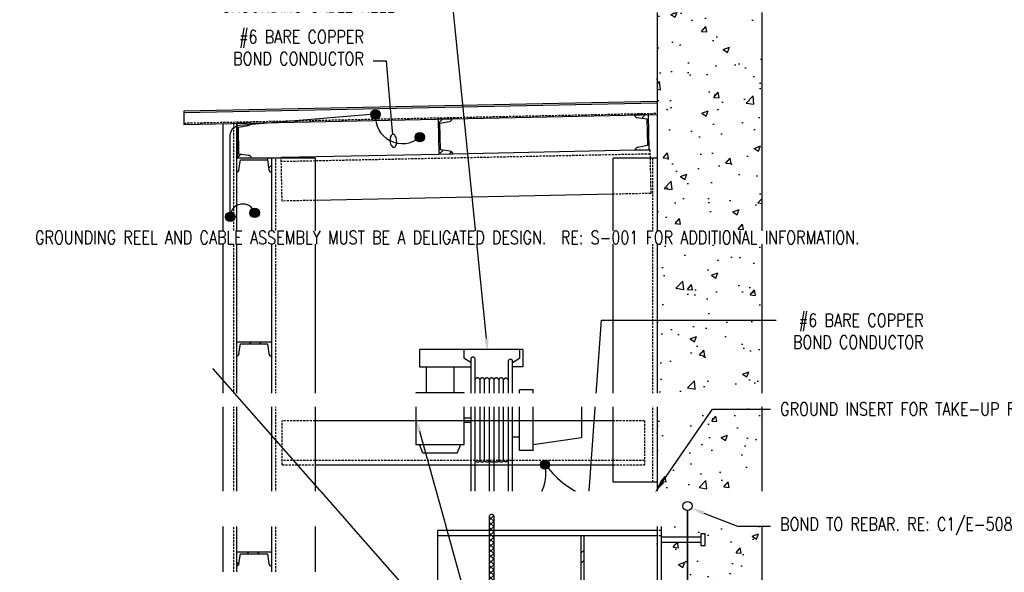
# Model space of a CAD drawing. Header units: inches. Extents: x 0 to 819, y -149 to 56.
# Tile 2 of 13: x 345 to 458, y -80 to -17. Entities that reach past the tile are written whole.
import ezdxf
from ezdxf import colors
from ezdxf.entities.mleader import LeaderData, LeaderLine
from ezdxf.math import Vec2, Vec3

# ---------------------------------------------------------------- set-up
doc = ezdxf.new("R2010")
doc.units = ezdxf.units.IN
doc.header["$MEASUREMENT"] = 0
doc.linetypes.add('HIDDEN', pattern=[0.375, 0.25, -0.125])
for name, color, linetype in [('E-ANNO-TEXT', 2, 'Continuous'), ('E-DETL-GRPH', 3, 'Continuous'), ('G-Anno-Std-Scrn', 250, 'Continuous'), ('G-ANNO-STD-SCRN-HIDD', 250, 'HIDDEN')]:
    doc.layers.add(name, color=color, linetype=linetype)
doc.styles.add('Annotative', font='romans.shx', dxfattribs={"width": 0.8, "height": 0.125})
pattern_1 = [(45, (405.7656, -152.5276), (-2.37588, 2.37588), []), (45, (405.7656, -148.9276), (-2.37588, 2.37588), [])]

# ---------------------------------------------------------------- blocks, each defined once
blk = doc.blocks.new('Loop_2')
at = {"color": 1}
blk.add_line((-0.5, 0), (-1, 0), dxfattribs=at)
blk.add_lwpolyline([(0, 0.249, 0.050817), (-0.202, 0.228, 0.064661), (-0.354, 0.176, 0.10407), (-0.47, 0.084, 0.175425), (-0.5, 0, 0.175425), (-0.47, -0.084, 0.10407), (-0.354, -0.176, 0.064661), (-0.202, -0.228, 0.050817), (0, -0.249, 0.050817), (0.202, -0.228, 0.064661), (0.354, -0.176, 0.10407), (0.47, -0.084, 0.175425), (0.5, 0, 0.175425), (0.47, 0.084, 0.10407), (0.354, 0.176, 0.064661), (0.202, 0.228, 0.050817)], format="xyb", close=True, dxfattribs=at)

msp = doc.modelspace()

# ---------------------------------------------------------------- hatches: boundary and pattern name
at = {"layer": 'E-DETL-GRPH', "lineweight": -3}
h = msp.add_hatch(color=8, dxfattribs=at)
h.dxf.hatch_style = 1
h.paths.add_polyline_path([(386.46, -27.51, 1), (385.38, -27.51, 1)])
h = msp.add_hatch(color=8, dxfattribs=at)
h.dxf.hatch_style = 1
h.paths.add_polyline_path([(391.52, -30.12, 1), (390.44, -30.12, 1)])
h = msp.add_hatch(color=8, dxfattribs=at)
h.dxf.hatch_style = 1
h.paths.add_polyline_path([(369.89, -39.2, 1), (368.81, -39.2, 1)])
h = msp.add_hatch(color=8, dxfattribs=at)
h.dxf.hatch_style = 1
h.paths.add_polyline_path([(372.67, -38.76, 1), (371.59, -38.76, 1)])
h = msp.add_hatch(color=8, dxfattribs=at)
h.dxf.hatch_style = 1
h.paths.add_polyline_path([(405.79, -67.53, 1), (404.74, -67.53, 1)])
h = msp.add_hatch(color=8, dxfattribs=at)
h.dxf.hatch_style = 1
h.paths.add_polyline_path([(417.35, -73), (417.82, -73), (417.82, -72.16), (417.35, -70.7)])
h = msp.add_hatch(color=8, dxfattribs=at)
h.dxf.hatch_style = 1
h.paths.add_polyline_path([(417.94, -71.85, 1), (416.89, -71.85, 1)])
h = msp.add_hatch(color=8, dxfattribs=at)
h.dxf.hatch_style = 1
h.paths.add_polyline_path([(422.06, -72.24, 1), (421.01, -72.24, 1)])
h = msp.add_hatch(color=8, dxfattribs=at)
h.dxf.hatch_style = 1
h.paths.add_polyline_path([(399.69, -72.51, 1), (398.64, -72.51, 1)])
at = {"layer": 'G-Anno-Std-Scrn', "lineweight": -3}
h = msp.add_hatch(dxfattribs=at)
h.set_pattern_fill('AR-CONC', color=256, style=0)
h.set_pattern_definition([(50, (-415.1594, -255.5276), (7.1726, -0.62752), [0.75, -8.25]), (355, (-415.1594, -255.5276), (-1.387513, 7.52192), [0.6, -6.6]), (100.4514, (-414.562, -255.58), (5.78509, 6.8944), [0.6374, -7.01142]), (46.1842, (-415.159, -253.528), (10.67241, -1.65519), [1.125, -12.375]), (96.6356, (-414.27, -253.666), (9.34662, 9.74119), [0.9561, -10.51714]), (351.1842, (-415.159, -253.528), (9.34662, 9.74119), [0.9, -9.9]), (21, (-414.1594, -254.0276), (5.96907, -4.02619), [0.75, -8.25]), (326, (-414.1594, -254.0276), (2.433153, 7.2515), [0.6, -6.6]), (71.4514, (-413.662, -254.363), (8.402224, 3.22531), [0.6374, -7.01142]), (37.5, (-415.1594, -255.5276), (0.1215986, 3.3289385), [0, -6.52, 0, -6.7, 0, -6.625]), (7.5, (-415.1594, -255.5276), (2.630695, 3.944117), [0, -3.82, 0, -6.37, 0, -2.525]), (327.5, (-417.3894, -255.5276), (5.338224, -0.225549), [0, -2.5, 0, -7.8, 0, -10.35]), (317.5, (-418.3894, -255.5276), (5.831862, 1.00105), [0, -3.25, 0, -5.18, 0, -7.35])])
h.paths.add_polyline_path([(418.05, -132.88), (418.55, -131.36), (419.05, -132.86), (430.05, -132.86), (430.05, -13.53), (418.05, -13.53), (418.05, -132.86)])
h = msp.add_hatch(dxfattribs=at)
h.set_pattern_fill('FP_3', color=256, style=0, pattern_type=2)
h.set_pattern_definition(pattern_1)
h.paths.add_polyline_path([(393.16, -32.04), (394.74, -32), (394.65, -31.8), (394.44, -31.71), (393.33, -31.56), (393.27, -28.5), (394.37, -28.31), (394.57, -28.22), (394.66, -28.01), (393.08, -28.04)])
h = msp.add_hatch(dxfattribs=at)
h.set_pattern_fill('FP_3', color=256, style=0, pattern_type=2)
h.set_pattern_definition(pattern_1)
h.paths.add_polyline_path([(415.57, -31.58), (417.15, -31.55), (417.07, -27.55), (415.49, -27.58), (415.58, -27.79), (415.79, -27.87), (416.9, -28.02), (416.96, -31.08), (415.86, -31.28), (415.66, -31.37)])
h = msp.add_hatch(dxfattribs=at)
h.set_pattern_fill('FP_3', color=256, style=0, pattern_type=2)
h.set_pattern_definition(pattern_1)
h.paths.add_polyline_path([(370.17, -32.52), (371.75, -32.48), (371.65, -32.27), (371.44, -32.19), (370.34, -32.04), (370.28, -28.98), (371.37, -28.79), (371.58, -28.69), (371.66, -28.48), (370.08, -28.52)])
h = msp.add_hatch(dxfattribs=at)
h.set_pattern_fill('FP_3', color=256, style=0, pattern_type=2)
h.set_pattern_definition(pattern_1)
h.paths.add_polyline_path([(374.05, -34.11), (374.05, -32.53), (370.05, -32.53), (370.05, -34.11), (370.26, -34.02), (370.34, -33.81), (370.52, -32.71), (373.58, -32.71), (373.75, -33.81), (373.84, -34.02)])
h = msp.add_hatch(dxfattribs=at)
h.set_pattern_fill('FP_3', color=256, style=0, pattern_type=2)
h.set_pattern_definition(pattern_1)
h.paths.add_polyline_path([(374.05, -55.11), (374.05, -53.53), (370.05, -53.53), (370.05, -55.11), (370.26, -55.02), (370.34, -54.81), (370.52, -53.71), (373.58, -53.71), (373.75, -54.81), (373.84, -55.02)])
h = msp.add_hatch(dxfattribs=at)
h.set_pattern_fill('FP_3', color=256, style=0, pattern_type=2)
h.set_pattern_definition([(45, (405.7656, -152.5276), (-2.37588, 2.37588), []), (45, (405.7656, -148.9276), (-2.37588, 2.37588), [])])
h.paths.add_polyline_path([(409.74, -84.51), (409.74, -75.64), (409.37, -75.64), (409.37, -84.51)])
h = msp.add_hatch(dxfattribs=at)
h.set_pattern_fill('FP_3', color=256, style=0, pattern_type=2)
h.set_pattern_definition(pattern_1)
h.paths.add_polyline_path([(374.05, -79.11), (374.05, -77.53), (370.05, -77.53), (370.05, -79.11), (370.26, -79.02), (370.34, -78.81), (370.52, -77.71), (373.58, -77.71), (373.75, -78.81), (373.84, -79.02)])

# ---------------------------------------------------------------- linework, layer by layer
at = {"layer": 'E-DETL-GRPH', "lineweight": -3}
for p, q in [((402.75, -54.37), (390.93, -54.37)), ((390.93, -54.37), (390.93, -56.34)), ((396, -54.37), (396, -55.35)), ((402.36, -54.37), (402.36, -55.35)), ((402.75, -54.37), (402.75, -56.34)), ((396.79, -55.85), (396, -55.35)), ((396.79, -55.43), (396.79, -71.51)), ((397.28, -71.51), (397.28, -55.43)), ((401.08, -55.69), (401.08, -71.51)), ((401.57, -55.85), (402.36, -55.35)), ((401.57, -71.51), (401.57, -55.69)), ((390.93, -56.34), (396.79, -56.34)), ((391.71, -56.34), (391.71, -59.3)), ((394.87, -56.34), (394.87, -59.3)), ((402.75, -56.34), (401.54, -56.34)), ((397.82, -57.81), (397.82, -67.02)), ((398.37, -67.02), (398.37, -57.81)), ((398.91, -57.81), (398.91, -71.72)), ((399.45, -71.72), (399.45, -57.81)), ((399.99, -57.81), (399.99, -67.02)), ((400.53, -67.02), (400.53, -57.84)), ((390.53, -59.3), (390.53, -65.23)), ((396.05, -59.3), (390.53, -59.3)), ((396.05, -65.23), (396.05, -59.3)), ((402.36, -65.89), (402.36, -58.97)), ((403.93, -58.97), (402.36, -58.97)), ((403.93, -65.89), (403.93, -58.97)), ((402.36, -60.46), (401.57, -60.46)), ((403.96, -59.63), (409.45, -60.45)), ((409.45, -60.45), (409.45, -64.41)), ((396.05, -62.18), (396.79, -62.18)), ((396.05, -62.68), (396.79, -62.68)), ((402.36, -64.4), (401.57, -64.4)), ((403.93, -65.23), (409.42, -64.41)), ((390.53, -65.23), (396.05, -65.23)), ((391.32, -66.21), (390.93, -65.23)), ((395.26, -66.21), (391.32, -66.21)), ((395.26, -66.21), (395.66, -65.23)), ((403.93, -65.89), (402.36, -65.89)), ((397.28, -71.18), (398.73, -71.18)), ((397.28, -71.51), (398.53, -71.51)), ((398.53, -71.51), (398.53, -72.66)), ((398.73, -71.18), (398.73, -72.66)), ((398.84, -71.8), (398.84, -73.28)), ((399.52, -71.8), (399.52, -73.28)), ((401.08, -71.18), (399.63, -71.18)), ((399.63, -71.18), (399.63, -72.66)), ((401.08, -71.51), (399.82, -71.51)), ((399.82, -71.51), (399.82, -72.66)), ((398.73, -72.66), (398.53, -72.66)), ((399.82, -72.66), (399.63, -72.66))]:
    msp.add_line(p, q, dxfattribs=at)
for points in [[(369.35, -39.17), (369.35, -29.89, -0.390066), (370.41, -28.74), (385.38, -27.5)], [(397.28, -55.43, 0.059372), (397.27, -55.39, 0.056924), (397.26, -55.36, 0.05343), (397.23, -55.32, 0.049731), (397.2, -55.29, 0.046464), (397.15, -55.27, 0.043989), (397.11, -55.25, 0.042469), (397.06, -55.24, 0.041958), (397.01, -55.24, 0.042469), (396.96, -55.25, 0.043989), (396.92, -55.27, 0.046464), (396.88, -55.29, 0.049731), (396.84, -55.32, 0.05343), (396.82, -55.36, 0.056924), (396.8, -55.39, 0.059372), (396.79, -55.43, 0.059372)], [(401.57, -55.69, 0.059372), (401.56, -55.65, 0.056924), (401.54, -55.61, 0.05343), (401.52, -55.57, 0.049731), (401.48, -55.54, 0.046464), (401.44, -55.52, 0.043989), (401.4, -55.5, 0.042469), (401.35, -55.5, 0.041958), (401.3, -55.5, 0.042469), (401.25, -55.5, 0.043989), (401.2, -55.52, 0.046464), (401.16, -55.54, 0.049731), (401.13, -55.57, 0.05343), (401.1, -55.61, 0.056924), (401.08, -55.65, 0.059372), (401.08, -55.69, 0.059372)], [(397.82, -57.81, 0.058305), (397.81, -57.76, 0.055226), (397.78, -57.72, 0.051535), (397.75, -57.69, 0.047994), (397.71, -57.66, 0.045095), (397.66, -57.63, 0.043088), (397.61, -57.62, 0.042071), (397.55, -57.62, 0.042071), (397.5, -57.62, 0.043088), (397.45, -57.63, 0.045095), (397.4, -57.66, 0.047994), (397.36, -57.69, 0.051535), (397.32, -57.72, 0.055226), (397.3, -57.76, 0.058305), (397.28, -57.81, 0.058305)], [(398.37, -57.81, 0.058305), (398.35, -57.76, 0.055226), (398.33, -57.72, 0.051535), (398.29, -57.69, 0.047994), (398.25, -57.66, 0.045095), (398.2, -57.63, 0.043088), (398.15, -57.62, 0.042071), (398.09, -57.62, 0.042071), (398.04, -57.62, 0.043088), (397.99, -57.63, 0.045095), (397.94, -57.66, 0.047994), (397.9, -57.69, 0.051535), (397.86, -57.72, 0.055226), (397.84, -57.76, 0.058305), (397.82, -57.81, 0.058305)], [(398.91, -57.81, 0.058305), (398.89, -57.76, 0.055226), (398.87, -57.72, 0.051535), (398.83, -57.69, 0.047994), (398.79, -57.66, 0.045095), (398.74, -57.63, 0.043088), (398.69, -57.62, 0.042071), (398.64, -57.62, 0.042071), (398.58, -57.62, 0.043088), (398.53, -57.63, 0.045095), (398.48, -57.66, 0.047994), (398.44, -57.69, 0.051535), (398.41, -57.72, 0.055226), (398.38, -57.76, 0.058305), (398.37, -57.81, 0.058305)], [(399.45, -57.81, 0.058305), (399.44, -57.76, 0.055226), (399.41, -57.72, 0.051535), (399.38, -57.69, 0.047994), (399.33, -57.66, 0.045095), (399.29, -57.63, 0.043088), (399.23, -57.62, 0.042071), (399.18, -57.62, 0.042071), (399.12, -57.62, 0.043088), (399.07, -57.63, 0.045095), (399.02, -57.66, 0.047994), (398.98, -57.69, 0.051535), (398.95, -57.72, 0.055226), (398.92, -57.76, 0.058305), (398.91, -57.81, 0.058305)], [(399.99, -57.81, 0.058305), (399.98, -57.76, 0.055226), (399.95, -57.72, 0.051535), (399.92, -57.69, 0.047994), (399.88, -57.66, 0.045095), (399.83, -57.63, 0.043088), (399.78, -57.62, 0.042071), (399.72, -57.62, 0.042071), (399.67, -57.62, 0.043088), (399.61, -57.63, 0.045095), (399.57, -57.66, 0.047994), (399.52, -57.69, 0.051535), (399.49, -57.72, 0.055226), (399.46, -57.76, 0.058305), (399.45, -57.81, 0.058305)], [(400.53, -57.81, 0.058305), (400.52, -57.76, 0.055226), (400.49, -57.72, 0.051535), (400.46, -57.69, 0.047994), (400.42, -57.66, 0.045095), (400.37, -57.63, 0.043088), (400.32, -57.62, 0.042071), (400.26, -57.62, 0.042071), (400.21, -57.62, 0.043088), (400.16, -57.63, 0.045095), (400.11, -57.66, 0.047994), (400.07, -57.69, 0.051535), (400.03, -57.72, 0.055226), (400.01, -57.76, 0.058305), (399.99, -57.81, 0.058305)], [(401.08, -57.84, 0.058305), (401.06, -57.8, 0.055226), (401.04, -57.76, 0.051535), (401, -57.72, 0.047994), (400.96, -57.69, 0.045095), (400.91, -57.67, 0.043088), (400.86, -57.65, 0.042071), (400.8, -57.65, 0.042071), (400.75, -57.65, 0.043088), (400.7, -57.67, 0.045095), (400.65, -57.69, 0.047994), (400.61, -57.72, 0.051535), (400.57, -57.76, 0.055226), (400.55, -57.8, 0.058305), (400.53, -57.84, 0.058305)], [(397.82, -67.05, -0.058305), (397.81, -67.1, -0.055226), (397.78, -67.14, -0.051535), (397.75, -67.18, -0.047994), (397.71, -67.21, -0.045095), (397.66, -67.23, -0.043088), (397.61, -67.24, -0.042071), (397.55, -67.25, -0.042071), (397.5, -67.24, -0.043088), (397.45, -67.23, -0.045095), (397.4, -67.21, -0.047994), (397.36, -67.18, -0.051535), (397.32, -67.14, -0.055226), (397.3, -67.1, -0.058305), (397.28, -67.05, -0.058305)], [(398.37, -67.05, -0.058305), (398.35, -67.1, -0.055226), (398.33, -67.14, -0.051535), (398.29, -67.18, -0.047994), (398.25, -67.21, -0.045095), (398.2, -67.23, -0.043088), (398.15, -67.24, -0.042071), (398.09, -67.25, -0.042071), (398.04, -67.24, -0.043088), (397.99, -67.23, -0.045095), (397.94, -67.21, -0.047994), (397.9, -67.18, -0.051535), (397.86, -67.14, -0.055226), (397.84, -67.1, -0.058305), (397.82, -67.05, -0.058305)], [(398.91, -67.05, -0.058305), (398.89, -67.1, -0.055226), (398.87, -67.14, -0.051535), (398.83, -67.18, -0.047994), (398.79, -67.21, -0.045095), (398.74, -67.23, -0.043088), (398.69, -67.24, -0.042071), (398.64, -67.25, -0.042071), (398.58, -67.24, -0.043088), (398.53, -67.23, -0.045095), (398.48, -67.21, -0.047994), (398.44, -67.18, -0.051535), (398.41, -67.14, -0.055226), (398.38, -67.1, -0.058305), (398.37, -67.05, -0.058305)], [(399.45, -67.05, -0.058305), (399.44, -67.1, -0.055226), (399.41, -67.14, -0.051535), (399.38, -67.18, -0.047994), (399.33, -67.21, -0.045095), (399.29, -67.23, -0.043088), (399.23, -67.24, -0.042071), (399.18, -67.25, -0.042071), (399.12, -67.24, -0.043088), (399.07, -67.23, -0.045095), (399.02, -67.21, -0.047994), (398.98, -67.18, -0.051535), (398.95, -67.14, -0.055226), (398.92, -67.1, -0.058305), (398.91, -67.05, -0.058305)], [(399.99, -67.05, -0.058305), (399.98, -67.1, -0.055226), (399.95, -67.14, -0.051535), (399.92, -67.18, -0.047994), (399.88, -67.21, -0.045095), (399.83, -67.23, -0.043088), (399.78, -67.24, -0.042071), (399.72, -67.25, -0.042071), (399.67, -67.24, -0.043088), (399.61, -67.23, -0.045095), (399.57, -67.21, -0.047994), (399.52, -67.18, -0.051535), (399.49, -67.14, -0.055226), (399.46, -67.1, -0.058305), (399.45, -67.05, -0.058305)], [(400.53, -67.05, -0.058305), (400.52, -67.1, -0.055226), (400.49, -67.14, -0.051535), (400.46, -67.18, -0.047994), (400.42, -67.21, -0.045095), (400.37, -67.23, -0.043088), (400.32, -67.24, -0.042071), (400.26, -67.25, -0.042071), (400.21, -67.24, -0.043088), (400.16, -67.23, -0.045095), (400.11, -67.21, -0.047994), (400.07, -67.18, -0.051535), (400.03, -67.14, -0.055226), (400.01, -67.1, -0.058305), (399.99, -67.05, -0.058305)], [(401.08, -67.02, -0.058305), (401.06, -67.06, -0.055226), (401.04, -67.1, -0.051535), (401, -67.14, -0.047994), (400.96, -67.17, -0.045095), (400.91, -67.19, -0.043088), (400.86, -67.21, -0.042071), (400.8, -67.21, -0.042071), (400.75, -67.21, -0.043088), (400.7, -67.19, -0.045095), (400.65, -67.17, -0.047994), (400.61, -67.14, -0.051535), (400.57, -67.1, -0.055226), (400.55, -67.06, -0.058305), (400.53, -67.02, -0.058305)], [(398.84, -71.8, 0.052334), (398.88, -71.85, 0.048901), (398.92, -71.9, 0.045697), (398.98, -71.94, 0.043107), (399.04, -71.96, 0.041322), (399.11, -71.98, 0.040418), (399.18, -71.99, 0.040418), (399.25, -71.98, 0.041322), (399.32, -71.96, 0.043107), (399.38, -71.94, 0.045697), (399.44, -71.9, 0.048901), (399.48, -71.85, 0.052334), (399.52, -71.8, 0.052334)], [(399.45, -71.72, -0.058305), (399.44, -71.76, -0.055226), (399.41, -71.8, -0.051535), (399.38, -71.84, -0.047994), (399.33, -71.87, -0.045095), (399.29, -71.89, -0.043088), (399.23, -71.9, -0.042071), (399.18, -71.91, -0.042071), (399.12, -71.9, -0.043088), (399.07, -71.89, -0.045095), (399.02, -71.87, -0.047994), (398.98, -71.84, -0.051535), (398.95, -71.8, -0.055226), (398.92, -71.76, -0.058305), (398.91, -71.72, -0.058305)], [(401.57, -71.51, -0.059372), (401.56, -71.55, -0.056924), (401.54, -71.59, -0.05343), (401.52, -71.62, -0.049731), (401.48, -71.65, -0.046464), (401.44, -71.68, -0.043989), (401.4, -71.69, -0.042469), (401.35, -71.7, -0.041958), (401.3, -71.7, -0.042469), (401.25, -71.69, -0.043989), (401.2, -71.68, -0.046464), (401.16, -71.65, -0.049731), (401.13, -71.62, -0.05343), (401.1, -71.59, -0.056924), (401.08, -71.55, -0.059372), (401.08, -71.51, -0.059372)], [(398.84, -73.28, -0.052334), (398.88, -73.23, -0.048901), (398.92, -73.19, -0.045697), (398.98, -73.15, -0.043107), (399.04, -73.12, -0.041322), (399.11, -73.1, -0.040418), (399.18, -73.1, -0.040418), (399.25, -73.1, -0.041322), (399.32, -73.12, -0.043107), (399.38, -73.15, -0.045697), (399.44, -73.19, -0.048901), (399.48, -73.23, -0.052334), (399.52, -73.28, -0.052334)]]:
    msp.add_lwpolyline(points, format="xyb", dxfattribs=at)
msp.add_lwpolyline([(417.82, -72.16), (417.82, -73), (417.35, -73), (417.35, -70.7), (417.82, -70.7), (417.82, -71.53), (421.76, -71.53), (421.76, -72.16)], close=True, dxfattribs=at)
for centre, radius in [((385.92, -27.51), 0.539), ((390.98, -30.12), 0.539), ((369.35, -39.2), 0.539), ((372.13, -38.76), 0.539), ((405.27, -67.53), 0.526), ((417.41, -71.85), 0.526), ((399.16, -72.51), 0.526)]:
    msp.add_circle(centre, radius, dxfattribs=at)
for centre, radius, start, end in [((388.98, -27.78), 3.07, 174.9572, 310.5408), ((370.77, -39.17), 1.42, 16.8595, 180.9687), ((401.05, -68.61), 4.33, 244.1446, 13.1654), ((414.5, -60.55), 11.55, 219.6839, 281.9221), ((396.96, -71.5), 0.176, 184.554, 198.145), ((396.98, -71.49), 0.187, 198.1872, 211.219), ((396.99, -71.48), 0.206, 211.2364, 223.4699), ((397.01, -71.47), 0.229, 223.4652, 234.8534), ((397.02, -71.45), 0.253, 234.8346, 245.4757), ((397.03, -71.43), 0.275, 245.45, 255.525), ((397.04, -71.41), 0.29, 255.4966, 265.2239), ((397.04, -71.41), 0.295, 265.1948, 274.8052), ((397.04, -71.41), 0.29, 274.7761, 284.5034), ((397.04, -71.43), 0.275, 284.475, 294.5501), ((397.05, -71.45), 0.253, 294.5243, 305.1654), ((397.06, -71.47), 0.229, 305.1466, 316.5348), ((397.08, -71.48), 0.206, 316.5301, 328.7636), ((397.1, -71.49), 0.187, 328.781, 341.8128), ((397.11, -71.5), 0.176, 341.855, 355.446)]:
    msp.add_arc(centre, radius, start, end, dxfattribs=at)
at = {"layer": 'G-Anno-Std-Scrn', "lineweight": -3}
for p, q in [((418.05, -13.53), (418.05, -132.88)), ((430.05, -132.86), (430.05, -13.53)), ((418.05, -26.03), (364.05, -27.15)), ((364.05, -27.3), (418.05, -26.18)), ((364.05, -27.15), (364.05, -28.65)), ((364.05, -28.65), (418.05, -27.53)), ((394.66, -28.01), (393.08, -28.04)), ((393.08, -28.04), (393.16, -32.04)), ((417.07, -27.55), (415.49, -27.58)), ((415.79, -27.87), (415.79, -27.87)), ((415.79, -27.87), (416.9, -28.02)), ((416.9, -28.02), (416.96, -31.08)), ((417.15, -31.55), (417.07, -27.55)), ((417.07, -27.55), (417.07, -27.55)), ((368.55, -79.76), (368.55, -28.56)), ((370.05, -28.53), (370.05, -79.76)), ((371.66, -28.48), (370.08, -28.52)), ((370.08, -28.52), (370.17, -32.52)), ((370.28, -28.98), (371.37, -28.79)), ((370.34, -32.04), (370.28, -28.98)), ((393.27, -28.5), (394.37, -28.31)), ((393.33, -31.56), (393.27, -28.5)), ((416.96, -31.08), (415.86, -31.28)), ((379.05, -32.53), (370.05, -32.53)), ((370.17, -32.52), (371.75, -32.48)), ((371.44, -32.19), (370.34, -32.04)), ((374.05, -32.53), (374.05, -79.76)), ((375.15, -32.41), (393.16, -32.04)), ((379.05, -32.53), (379.05, -79.76)), ((393.16, -32.04), (394.74, -32)), ((394.44, -31.71), (393.33, -31.56)), ((394.74, -32), (415.58, -31.57)), ((413.05, -69.53), (413.05, -32.53)), ((418.05, -32.53), (413.05, -32.53)), ((415.57, -31.58), (417.15, -31.55)), ((417.16, -31.55), (417.15, -31.55)), ((370.34, -33.81), (370.52, -32.71)), ((370.52, -32.71), (373.58, -32.71)), ((373.58, -32.71), (373.75, -33.81)), ((413.05, -36.63), (379.05, -37.33)), ((374.05, -53.53), (370.05, -53.53)), ((370.34, -54.81), (370.52, -53.71)), ((370.52, -53.71), (373.58, -53.71)), ((373.58, -53.71), (373.75, -54.81)), ((413.05, -62.53), (379.05, -62.53)), ((379.05, -67.53), (413.05, -67.53)), ((418.05, -69.53), (413.05, -69.53)), ((418.55, -74.08), (418.05, -74.08)), ((418.55, -86.08), (418.55, -74.08)), ((393.05, -85.13), (393.05, -75.03)), ((418.05, -75.03), (393.05, -75.03)), ((418.05, -75.64), (393.05, -75.64)), ((409.37, -75.64), (409.37, -84.51)), ((409.74, -84.51), (409.74, -75.64)), ((418.55, -75.76), (423.06, -75.76)), ((418.55, -76.39), (423.06, -76.39)), ((423.53, -75.41), (423.06, -75.41)), ((423.06, -75.41), (423.06, -76.75)), ((423.53, -76.75), (423.53, -75.41)), ((374.05, -77.53), (370.05, -77.53)), ((423.06, -76.75), (423.53, -76.75)), ((370.34, -78.81), (370.52, -77.71)), ((370.52, -77.71), (373.58, -77.71)), ((373.58, -77.71), (373.75, -78.81))]:
    msp.add_line(p, q, dxfattribs=at)
for centre, start, end in [((394.36, -28.01), 271.19, 1.19), ((415.79, -27.58), 181.19, 271.19), ((371.37, -28.49), 271.19, 1.19), ((415.87, -31.57), 91.19, 181.19), ((371.45, -32.49), 1.19, 91.19), ((394.44, -32.01), 1.19, 91.19), ((370.05, -33.81), 270, 0), ((374.05, -33.81), 180, 270), ((370.05, -54.81), 270, 0), ((374.05, -54.81), 180, 270), ((370.05, -78.81), 270, 0), ((374.05, -78.81), 180, 270)]:
    msp.add_arc(centre, 0.296, start, end, dxfattribs=at)
at = {"layer": 'G-ANNO-STD-SCRN-HIDD', "lineweight": -3}
for p, q in [((364.05, -28.5), (418.05, -27.38)), ((369.72, -28.53), (369.72, -79.76)), ((374.55, -79.76), (374.55, -32.53)), ((375.16, -32.53), (375.15, -32.41)), ((375.26, -37.41), (375.16, -32.53)), ((417.25, -32.04), (379.05, -32.83)), ((415.58, -31.57), (417.15, -31.54)), ((417.15, -31.54), (417.23, -31.54)), ((417.23, -31.54), (417.26, -32.53)), ((417.26, -32.53), (417.34, -36.54)), ((417.55, -32.53), (417.55, -69.53)), ((379.04, -32.83), (375.16, -32.91)), ((417.34, -36.54), (413.05, -36.63)), ((379.04, -37.33), (375.26, -37.41)), ((375.27, -67.53), (375.27, -62.53)), ((379.04, -62.53), (375.27, -62.53)), ((416.64, -62.53), (413.05, -62.53)), ((416.64, -62.53), (416.64, -67.53)), ((379.04, -67.03), (375.27, -67.03)), ((413.05, -67.03), (379.05, -67.03)), ((416.64, -67.03), (413.05, -67.03)), ((375.27, -67.53), (379.04, -67.53)), ((413.05, -67.53), (416.64, -67.53)), ((418.54, -75.03), (418.05, -75.03)), ((418.54, -75.03), (418.54, -85.13)), ((418.54, -75.64), (418.05, -75.64))]:
    msp.add_line(p, q, dxfattribs=at)

# ---------------------------------------------------------------- leaders
at = {"layer": 'E-ANNO-TEXT', "lineweight": -3}
ml = msp.add_multileader_mtext('Standard', dxfattribs=at)
ml.set_content('#6 BARE COPPER \\PBOND CONDUCTOR', color=256, style='Annotative')
ml.set_leader_properties(color=1, linetype='ByLayer', lineweight=-1)
ml.set_arrow_properties(name='Loop_2')
ml.build(insert=Vec2(0, 0))
ml.multileader.update_dxf_attribs({"text_right_attachment_type": 3, "dogleg_length": 0.125, "arrow_head_size": 1.5, "scale": 12})
ctx = ml.context
ctx.base_point, ctx.scale, ctx.char_height, ctx.arrow_head_size, ctx.landing_gap_size, ctx.plane_origin = Vec3(367.05, -18.64), 12, 1.5, 1.5, 1.08, Vec3(383.09, -21.42)
ctx.right_attachment, ctx.text_align_type = 3, 2
notes = []
notes.append((ctx, [(0, (1, 1, 0), (387.17, -21.42), (-1, 0), 1.5, [(0, [(387.96, -30.53)], 0, [])])]))
ctx.mtext.insert, ctx.mtext.alignment, ctx.mtext.flow_direction = Vec3(384.59, -17.89), 3, 5
for ctx, leaders in notes:
    for number, flags, end, landing, length, lines in leaders:
        leader = LeaderData()
        leader.index, (leader.has_last_leader_line, leader.has_dogleg_vector, leader.attachment_direction) = number, flags
        leader.last_leader_point, leader.dogleg_vector, leader.dogleg_length = Vec3(end), Vec3(landing), length
        for number, points, colour, breaks in lines:
            line = LeaderLine()
            line.index, line.vertices, line.color, line.breaks = number, Vec3.list(points), colors.encode_raw_color(colour), breaks
            leader.lines.append(line)
        ctx.leaders.append(leader)

# ---------------------------------------------------------------- next in the draw order: leaders
ml = msp.add_multileader_mtext('Standard', dxfattribs=at)
ml.set_content('CONSTANT CABLE TENSION \\PWEATHER PROOF\\PGROUNDING CABLE REEL', color=256, style='Annotative')
ml.set_leader_properties(color=1, linetype='ByLayer', lineweight=-1)
ml.build(insert=Vec2(0, 0))
ml.multileader.update_dxf_attribs({"text_right_attachment_type": 3, "dogleg_length": 0.125, "arrow_head_size": 1.5, "scale": 12})
ctx = ml.context
ctx.base_point, ctx.scale, ctx.char_height, ctx.arrow_head_size, ctx.landing_gap_size, ctx.plane_origin = Vec3(367.26, -10.09), 12, 1.5, 1.5, 1.08, Vec3(-525.71, -925.95)
ctx.right_attachment = 3
notes = []
notes.append((ctx, [(1, (1, 1, 0), (394.75, -15.09), (-1, 0), 1.5, [(0, [(398.73, -54.62)], 0, [])])]))
ctx.mtext.insert, ctx.mtext.width, ctx.mtext.defined_height = Vec3(368.34, -9.34), 26.3622, 25.86
ctx.mtext.has_bg_fill, ctx.mtext.bg_color, ctx.mtext.bg_scale_factor, ctx.mtext.bg_transparency, ctx.mtext.use_window_bg_color = 1, -1073741824, 1, 0, 1
for ctx, leaders in notes:
    for number, flags, end, landing, length, lines in leaders:
        leader = LeaderData()
        leader.index, (leader.has_last_leader_line, leader.has_dogleg_vector, leader.attachment_direction) = number, flags
        leader.last_leader_point, leader.dogleg_vector, leader.dogleg_length = Vec3(end), Vec3(landing), length
        for number, points, colour, breaks in lines:
            line = LeaderLine()
            line.index, line.vertices, line.color, line.breaks = number, Vec3.list(points), colors.encode_raw_color(colour), breaks
            leader.lines.append(line)
        ctx.leaders.append(leader)

# ---------------------------------------------------------------- next in the draw order: leaders
ml = msp.add_multileader_mtext('Standard', dxfattribs=at)
ml.set_content('#6 BARE COPPER \\PBOND CONDUCTOR', color=256, style='Annotative')
ml.set_leader_properties(color=1, linetype='ByLayer', lineweight=-1)
ml.set_arrow_properties(name='Loop_2')
ml.build(insert=Vec2(0, 0))
ml.multileader.update_dxf_attribs({"text_right_attachment_type": 3, "dogleg_length": 0.125, "arrow_head_size": 1.5, "scale": 12})
ctx = ml.context
ctx.base_point, ctx.scale, ctx.char_height, ctx.arrow_head_size, ctx.landing_gap_size, ctx.plane_origin = Vec3(431.65, -51.03), 12, 1.5, 1.5, 0.375, Vec3(424.63, -83.26)
ctx.right_attachment, ctx.text_align_type = 3, 2
notes = []
notes.append((ctx, [(1, (1, 1, 0), (411.72, -51.03), (1, 0), 19.93, [(0, [(410.22, -71.5)], 0, [])])]))
ctx.mtext.insert, ctx.mtext.alignment, ctx.mtext.flow_direction = Vec3(448.48, -50.28), 3, 5
ctx.mtext.has_bg_fill, ctx.mtext.bg_color, ctx.mtext.bg_scale_factor, ctx.mtext.bg_transparency, ctx.mtext.use_window_bg_color = 1, -1073741824, 1.25, 0, 1
for ctx, leaders in notes:
    for number, flags, end, landing, length, lines in leaders:
        leader = LeaderData()
        leader.index, (leader.has_last_leader_line, leader.has_dogleg_vector, leader.attachment_direction) = number, flags
        leader.last_leader_point, leader.dogleg_vector, leader.dogleg_length = Vec3(end), Vec3(landing), length
        for number, points, colour, breaks in lines:
            line = LeaderLine()
            line.index, line.vertices, line.color, line.breaks = number, Vec3.list(points), colors.encode_raw_color(colour), breaks
            leader.lines.append(line)
        ctx.leaders.append(leader)

# ---------------------------------------------------------------- next in the draw order: leaders
ml = msp.add_multileader_mtext('Standard', dxfattribs=at)
ml.set_content('JUNCTION BOX,\\PNEMA TYPE 3R (MIN.)', color=256, style='Annotative')
ml.set_leader_properties(color=1, linetype='ByLayer', lineweight=-1)
ml.build(insert=Vec2(0, 0))
ml.multileader.update_dxf_attribs({"text_right_attachment_type": 3, "dogleg_length": 0.13, "arrow_head_size": 1.5, "scale": 12})
ctx = ml.context
ctx.base_point, ctx.scale, ctx.char_height, ctx.arrow_head_size, ctx.landing_gap_size, ctx.plane_origin = Vec3(512.57, -71.58), 12, 1.5, 1.5, 1.08, Vec3(-416.67, -956.5)
ctx.right_attachment, ctx.text_align_type = 3, 2
notes = []
notes.append((ctx, [(1, (1, 1, 0), (536.01, -74.37), (-1, 0), 1.56, [(0, [(541.27, -45.29)], 0, [])])]))
ctx.mtext.insert, ctx.mtext.width, ctx.mtext.defined_height, ctx.mtext.alignment = Vec3(533.37, -70.58), 20.162, 73.8, 3
ctx.mtext.has_bg_fill, ctx.mtext.bg_color, ctx.mtext.bg_scale_factor, ctx.mtext.bg_transparency, ctx.mtext.use_window_bg_color = 1, -1073741824, 1, 0, 1
for ctx, leaders in notes:
    for number, flags, end, landing, length, lines in leaders:
        leader = LeaderData()
        leader.index, (leader.has_last_leader_line, leader.has_dogleg_vector, leader.attachment_direction) = number, flags
        leader.last_leader_point, leader.dogleg_vector, leader.dogleg_length = Vec3(end), Vec3(landing), length
        for number, points, colour, breaks in lines:
            line = LeaderLine()
            line.index, line.vertices, line.color, line.breaks = number, Vec3.list(points), colors.encode_raw_color(colour), breaks
            leader.lines.append(line)
        ctx.leaders.append(leader)

# ---------------------------------------------------------------- next in the draw order: linework, layer by layer
at = {"layer": 'E-DETL-GRPH', "lineweight": -3, "const_width": 0.2}
msp.add_lwpolyline([(421.53, -72.77), (421.53, -133.66)], dxfattribs=at)
at = {"layer": 'E-DETL-GRPH', "lineweight": -3}
msp.add_circle((421.53, -72.24), 0.526, dxfattribs=at)

# ---------------------------------------------------------------- next in the draw order: leaders
at = {"layer": 'E-ANNO-TEXT', "lineweight": -3}
ml = msp.add_multileader_mtext('Standard', dxfattribs=at)
ml.set_content('PROVIDE WIRE MESH STRAIN RELIEF AT JUNCTION BOX', color=256, style='Annotative')
ml.set_leader_properties(color=1, linetype='ByLayer', lineweight=-1)
ml.build(insert=Vec2(0, 0))
ml.multileader.update_dxf_attribs({"text_right_attachment_type": 3, "dogleg_length": 0.13, "arrow_head_size": 1.5, "scale": 12})
ctx = ml.context
ctx.base_point, ctx.scale, ctx.char_height, ctx.arrow_head_size, ctx.landing_gap_size, ctx.plane_origin = Vec3(510.76, -60.14), 12, 1.5, 1.5, 1.08, Vec3(-431.13, -946.11)
ctx.right_attachment, ctx.text_align_type = 3, 2
notes = []
notes.append((ctx, [(1, (1, 1, 0), (532.82, -65.14), (-1, 0), 1.56, [(0, [(533.87, -43.83)], 0, [])])]))
ctx.mtext.insert, ctx.mtext.width, ctx.mtext.defined_height, ctx.mtext.alignment = Vec3(530.18, -59.39), 18.8783, 73.8, 3
ctx.mtext.has_bg_fill, ctx.mtext.bg_color, ctx.mtext.bg_scale_factor, ctx.mtext.bg_transparency, ctx.mtext.use_window_bg_color = 1, -1073741824, 1, 0, 1
for ctx, leaders in notes:
    for number, flags, end, landing, length, lines in leaders:
        leader = LeaderData()
        leader.index, (leader.has_last_leader_line, leader.has_dogleg_vector, leader.attachment_direction) = number, flags
        leader.last_leader_point, leader.dogleg_vector, leader.dogleg_length = Vec3(end), Vec3(landing), length
        for number, points, colour, breaks in lines:
            line = LeaderLine()
            line.index, line.vertices, line.color, line.breaks = number, Vec3.list(points), colors.encode_raw_color(colour), breaks
            leader.lines.append(line)
        ctx.leaders.append(leader)

# ---------------------------------------------------------------- next in the draw order: leaders
ml = msp.add_multileader_mtext('Standard', dxfattribs=at)
ml.set_content('\\A1;GROUND INSERT FOR TAKE-UP REEL GROUNDING. ', color=256, style='Annotative')
ml.set_leader_properties(color=1, linetype='ByLayer', lineweight=-1)
ml.build(insert=Vec2(0, 0))
ml.multileader.update_dxf_attribs({"text_right_attachment_type": 3, "dogleg_length": 0.125, "arrow_head_size": 1.5, "scale": 12})
ctx = ml.context
ctx.base_point, ctx.scale, ctx.char_height, ctx.arrow_head_size, ctx.landing_gap_size, ctx.plane_origin = Vec3(431.02, -61.17), 12, 1.5, 1.5, 1.08, Vec3(-506.74, -975.86)
ctx.right_attachment = 3
notes = []
notes.append((ctx, [(0, (1, 1, 0), (424.4, -61.17), (1, 0), 6.62, [(0, [(417.82, -70.7)], 0, [])])]))
ctx.mtext.insert, ctx.mtext.width, ctx.mtext.defined_height = Vec3(432.1, -60.42), 18.077, 4.86
ctx.mtext.has_bg_fill, ctx.mtext.bg_color, ctx.mtext.bg_scale_factor, ctx.mtext.bg_transparency, ctx.mtext.use_window_bg_color = 1, -1073741824, 1, 0, 1
for ctx, leaders in notes:
    for number, flags, end, landing, length, lines in leaders:
        leader = LeaderData()
        leader.index, (leader.has_last_leader_line, leader.has_dogleg_vector, leader.attachment_direction) = number, flags
        leader.last_leader_point, leader.dogleg_vector, leader.dogleg_length = Vec3(end), Vec3(landing), length
        for number, points, colour, breaks in lines:
            line = LeaderLine()
            line.index, line.vertices, line.color, line.breaks = number, Vec3.list(points), colors.encode_raw_color(colour), breaks
            leader.lines.append(line)
        ctx.leaders.append(leader)

# ---------------------------------------------------------------- next in the draw order: leaders
ml = msp.add_multileader_mtext('Standard', dxfattribs=at)
ml.set_content('FLEXIBLE METALLIC CONDUIT', color=256, style='Annotative')
ml.set_leader_properties(color=1, linetype='ByLayer', lineweight=-1)
ml.build(insert=Vec2(0, 0))
ml.multileader.update_dxf_attribs({"text_right_attachment_type": 3, "dogleg_length": 0.13, "arrow_head_size": 1.5, "scale": 12})
ctx = ml.context
ctx.base_point, ctx.scale, ctx.char_height, ctx.arrow_head_size, ctx.landing_gap_size, ctx.plane_origin = Vec3(517.14, -81.72), 12, 1.5, 1.5, 1.08, Vec3(-413.06, -969.9)
ctx.right_attachment, ctx.text_align_type = 3, 2
notes = []
notes.append((ctx, [(1, (1, 1, 0), (537.6, -84.22), (-1, 0), 1.56, [(1, [(544.87, -58.69), (544.47, -77.82)], 0, [])])]))
ctx.mtext.insert, ctx.mtext.width, ctx.mtext.defined_height, ctx.mtext.alignment = Vec3(534.96, -80.97), 17.2392, 73.8, 3
ctx.mtext.has_bg_fill, ctx.mtext.bg_color, ctx.mtext.bg_scale_factor, ctx.mtext.bg_transparency, ctx.mtext.use_window_bg_color = 1, -1073741824, 1, 0, 1
for ctx, leaders in notes:
    for number, flags, end, landing, length, lines in leaders:
        leader = LeaderData()
        leader.index, (leader.has_last_leader_line, leader.has_dogleg_vector, leader.attachment_direction) = number, flags
        leader.last_leader_point, leader.dogleg_vector, leader.dogleg_length = Vec3(end), Vec3(landing), length
        for number, points, colour, breaks in lines:
            line = LeaderLine()
            line.index, line.vertices, line.color, line.breaks = number, Vec3.list(points), colors.encode_raw_color(colour), breaks
            leader.lines.append(line)
        ctx.leaders.append(leader)

# ---------------------------------------------------------------- next in the draw order: leaders
ml = msp.add_multileader_mtext('Standard', dxfattribs=at)
ml.set_content('GROUNDING REEL AND CABLE ASSEMBLY MUST BE A DELIGATED DESIGN.  RE: S-001 FOR ADDITIONAL INFORMATION. ', color=256, style='Annotative')
ml.set_leader_properties(color=1, linetype='ByLayer', lineweight=-1)
ml.build(insert=Vec2(0, 0))
ml.multileader.update_dxf_attribs({"text_right_attachment_type": 3, "dogleg_length": 0.125, "arrow_head_size": 1.5, "scale": 12})
ctx = ml.context
ctx.base_point, ctx.scale, ctx.char_height, ctx.arrow_head_size, ctx.landing_gap_size, ctx.plane_origin = Vec3(345.98, -41.57), 12, 1.5, 1.5, 1.08, Vec3(-577.58, -1007.73)
ctx.right_attachment = 3
notes = []
notes.append((ctx, [(1, (1, 1, 0), (367.4, -56.57), (-1, 0), 0.0596, [(1, [(390.53, -62.27), (398.91, -92.41)], 0, [])])]))
ctx.mtext.insert, ctx.mtext.width, ctx.mtext.defined_height = Vec3(347.06, -40.82), 19.5192, 11.13
ctx.mtext.has_bg_fill, ctx.mtext.bg_color, ctx.mtext.bg_scale_factor, ctx.mtext.bg_transparency, ctx.mtext.use_window_bg_color = 1, -1073741824, 1, 0, 1
for ctx, leaders in notes:
    for number, flags, end, landing, length, lines in leaders:
        leader = LeaderData()
        leader.index, (leader.has_last_leader_line, leader.has_dogleg_vector, leader.attachment_direction) = number, flags
        leader.last_leader_point, leader.dogleg_vector, leader.dogleg_length = Vec3(end), Vec3(landing), length
        for number, points, colour, breaks in lines:
            line = LeaderLine()
            line.index, line.vertices, line.color, line.breaks = number, Vec3.list(points), colors.encode_raw_color(colour), breaks
            leader.lines.append(line)
        ctx.leaders.append(leader)

# ---------------------------------------------------------------- next in the draw order: hatches: boundary and pattern name
at = {"layer": 'E-DETL-GRPH', "lineweight": -3}
h = msp.add_hatch(dxfattribs=at)
h.set_pattern_fill('ANSI37', color=256, scale=3.5)
h.set_pattern_definition([(45, (-194.56183, -69.637), (-0.30935922, 0.30935922), []), (135, (-194.56183, -69.637), (-0.30935922, -0.30935922), [])])
edge = h.paths.add_edge_path()
edge.add_arc((400.95, -111.43), 2.04, 180.0001, 270.0001)
edge.add_line((400.95, -113.47), (405.55, -113.47))
edge.add_line((405.55, -113.47), (405.55, -112.93))
edge.add_line((405.55, -112.93), (400.95, -112.93))
edge.add_arc((400.95, -111.43), 1.5, 180.0001, 270.0001, ccw=False)
edge.add_line((399.45, -111.43), (399.45, -73.39))
edge.add_arc((399.18, -73.48), 0.288, 19.5312, 160.4688)
edge.add_line((398.91, -73.39), (398.91, -111.43))

# ---------------------------------------------------------------- next in the draw order: linework, layer by layer
msp.add_lwpolyline([(405.55, -112.93), (400.95, -112.93, -0.414215), (399.45, -111.43), (399.45, -73.39, 0.706322), (398.91, -73.39), (398.91, -111.43, 0.414215), (400.95, -113.47), (405.55, -113.47)], format="xyb", dxfattribs=at)

# ---------------------------------------------------------------- next in the draw order: leaders
at = {"layer": 'E-ANNO-TEXT', "lineweight": -3}
ml = msp.add_multileader_mtext('Standard', dxfattribs=at)
ml.set_content('\\A1;TO SECONDARY GROUNDING RING RE: C1/E-508 FOR CONTINUATION ', color=256, style='Annotative')
ml.set_leader_properties(color=1, linetype='ByLayer', lineweight=-1)
ml.build(insert=Vec2(0, 0))
ml.multileader.update_dxf_attribs({"text_right_attachment_type": 3, "dogleg_length": 0.125, "arrow_head_size": 1.5, "scale": 12})
ctx = ml.context
ctx.base_point, ctx.scale, ctx.char_height, ctx.arrow_head_size, ctx.landing_gap_size, ctx.plane_origin = Vec3(583.75, -56.87), 12, 1.5, 1.5, 1.08, Vec3(-347.87, -971.27)
ctx.right_attachment = 3
notes = []
notes.append((ctx, [(0, (0, 0, 0), (0, 0), (1, 0), 1, [])]))
ctx.mtext.insert, ctx.mtext.width, ctx.mtext.defined_height = Vec3(584.83, -56.12), 17.3511, 4.86
ctx.mtext.has_bg_fill, ctx.mtext.bg_color, ctx.mtext.bg_scale_factor, ctx.mtext.bg_transparency, ctx.mtext.use_window_bg_color = 1, -1073741824, 1, 0, 1
ml = msp.add_multileader_mtext('Standard', dxfattribs=at)
ml.set_content('\\A1;BOND TO REBAR. RE: C1/E-508', color=256, style='Annotative')
ml.set_leader_properties(color=1, linetype='ByLayer', lineweight=-1)
ml.build(insert=Vec2(0, 0))
ml.multileader.update_dxf_attribs({"text_right_attachment_type": 3, "dogleg_length": 0.125, "arrow_head_size": 1.5, "scale": 12})
ctx = ml.context
ctx.base_point, ctx.scale, ctx.char_height, ctx.arrow_head_size, ctx.landing_gap_size, ctx.plane_origin = Vec3(431.02, -74.56), 12, 1.5, 1.5, 1.08, Vec3(-506.74, -995.73)
ctx.right_attachment = 3
notes.append((ctx, [(0, (1, 1, 0), (427.22, -74.56), (1, 0), 3.8, [(0, [(422, -72.51)], 0, [])])]))
ctx.mtext.insert, ctx.mtext.width, ctx.mtext.defined_height = Vec3(432.1, -73.56), 18.077, 4.86
ctx.mtext.has_bg_fill, ctx.mtext.bg_color, ctx.mtext.bg_scale_factor, ctx.mtext.bg_transparency, ctx.mtext.use_window_bg_color = 1, -1073741824, 1, 0, 1
for ctx, leaders in notes:
    for number, flags, end, landing, length, lines in leaders:
        leader = LeaderData()
        leader.index, (leader.has_last_leader_line, leader.has_dogleg_vector, leader.attachment_direction) = number, flags
        leader.last_leader_point, leader.dogleg_vector, leader.dogleg_length = Vec3(end), Vec3(landing), length
        for number, points, colour, breaks in lines:
            line = LeaderLine()
            line.index, line.vertices, line.color, line.breaks = number, Vec3.list(points), colors.encode_raw_color(colour), breaks
            leader.lines.append(line)
        ctx.leaders.append(leader)

doc.saveas('drawing.dxf')
